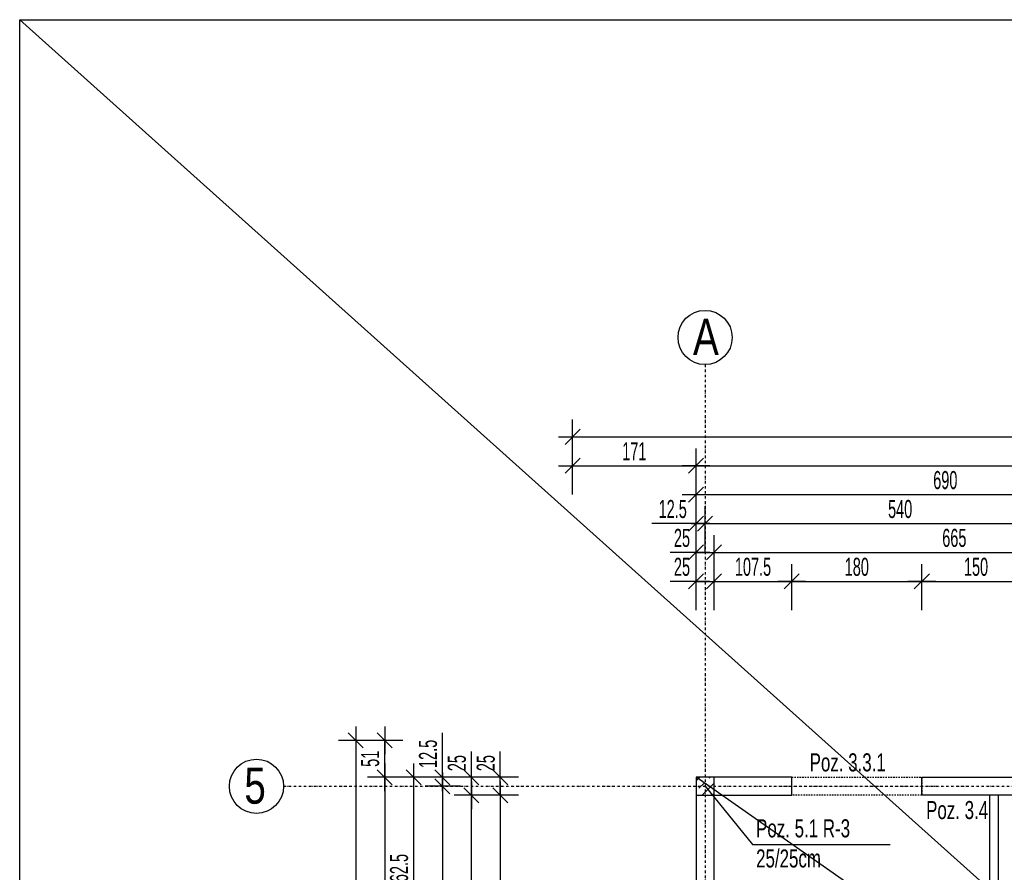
# Model space of a CAD drawing. Header units: millimetres. Extents: x -796 to 14823, y -2819 to 1873.
# Tile 40 of 51: x 10396 to 11759, y 587 to 1767. Entities that reach past the tile are written whole.
import ezdxf

# ---------------------------------------------------------------- set-up
doc = ezdxf.new("R2010")
doc.units = ezdxf.units.MM
doc.header["$LTSCALE"] = 10
doc.linetypes.add('MO', pattern=[0.7, 0.35, -0.17, 0.01, -0.17])
doc.linetypes.add('MP', pattern=[0.36, 0.2, -0.16])
for name, color, linetype in [('BA_szr', 1, 'Continuous'), ('BA_txs', 2, 'Continuous'), ('BA_wym', 1, 'Continuous'), ('BD_lpm', 1, 'MP'), ('BD_osm', 1, 'MO'), ('BD_txs', 2, 'Continuous'), ('BD_wic', 1, 'Continuous'), ('BD_wig', 3, 'Continuous'), ('BZ_odn', 1, 'Continuous'), ('BZ_txs', 2, 'Continuous')]:
    doc.layers.add(name, color=color, linetype=linetype)
doc.styles.add('BIKTS', font='bikromsw.shx', dxfattribs={"width": 0.8})
doc.styles.add('BIKWYM', font='bikromsw.shx', dxfattribs={"width": 0.6})
doc.dimstyles.new('BA_KR_100_cm', dxfattribs={"dimtxt": 25, "dimasz": 1.666667, "dimexe": 24, "dimexo": 0, "dimgap": 0, "dimtad": 0, "dimdec": 1, "dimrnd": 0.5, "dimzin": 9, "dimdsep": 46, "dimtxsty": 'BIKWYM', "dimblk": 'WYM-KR', "dimcen": 0, "dimdle": 20, "dimclrd": 256, "dimclre": 256, "dimclrt": 2, "dimadec": 0, "dimazin": 0, "dimtfac": 0.033333, "dimtdec": 1, "dimtmove": 0, "dimatfit": 3, "dimldrblk": 'WYM-KR', "dimfxl": 25, "dimfxlon": 1, "dimtvp": 0.8, "dimtolj": 1, "dimarcsym": 0})
doc.dimstyles.new('BZ_ST_100_cm', dxfattribs={"dimtxt": 25, "dimasz": 1.666667, "dimexe": 24, "dimexo": 0, "dimgap": 0, "dimtad": 0, "dimdec": 1, "dimrnd": 0.5, "dimdsep": 46, "dimtxsty": 'BIKWYM', "dimblk": 'WYM-ST', "dimcen": 0, "dimdle": 20, "dimclrd": 256, "dimclre": 256, "dimclrt": 7, "dimadec": 0, "dimazin": 0, "dimtfac": 0.033333, "dimtdec": 1, "dimtix": 1, "dimtmove": 2, "dimatfit": 3, "dimldrblk": 'WYM-ST', "dimfxl": 25, "dimfxlon": 1, "dimtvp": 0.8, "dimtolj": 1, "dimtzin": 0, "dimarcsym": 0})

# ---------------------------------------------------------------- blocks, each defined once
blk = doc.blocks.new('WYM-ST')
blk.add_hatch(color=256).paths.add_polyline_path([(-13, 2.88), (0, 0), (-13, -2.88)])
blk.add_lwpolyline([(0, 0), (-13, 2.88), (-13, -2.88), (0, 0)])
blk = doc.blocks.new('WYM-KR')
at = {"linetype": 'ByBlock'}
blk.add_line((11.52, 0), (-11.52, 0), dxfattribs=at)
at = {"color": 7, "linetype": 'ByBlock'}
blk.add_line((6.24, 6.24), (-6.24, -6.24), dxfattribs=at)
blk = doc.blocks.new('*D370')
at = {"layer": 'BA_wym', "lineweight": -2}
for p, q in [((11332.6, 949.9), (11332.6, 1013.9)), ((11357.6, 949.9), (11357.6, 1013.9)), ((11331, 989.9), (11296.9, 989.9)), ((11332.6, 989.9), (11357.6, 989.9)), ((11359.3, 989.9), (11361, 989.9))]:
    blk.add_line(p, q, dxfattribs=at)
at = {"layer": 'Defpoints', "color": 0}
for p in [(11357.6, 989.9), (11332.6, 718.9), (11357.6, 718.9)]:
    blk.add_point(p, dxfattribs=at)
at = {"layer": 'BA_wym', "lineweight": -2, "xscale": 1.666666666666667, "yscale": 1.666666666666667, "zscale": 1.666666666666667}
blk.add_blockref('WYM-KR', (11332.6, 989.9), dxfattribs=at)
at = {"layer": 'BA_wym', "lineweight": -2, "xscale": 1.666666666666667, "yscale": 1.666666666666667, "zscale": 1.666666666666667, "rotation": 180}
blk.add_blockref('WYM-KR', (11357.6, 989.9), dxfattribs=at)
at = {"layer": 'BA_wym', "color": 2, "insert": (11313.1, 1009.9), "char_height": 25, "attachment_point": 5, "style": 'BIKWYM'}
blk.add_mtext('\\A1;25', dxfattribs=at)
blk = doc.blocks.new('*D371')
at = {"layer": 'BA_wym', "lineweight": -2}
for p, q in [((11357.6, 949.9), (11357.6, 1013.9)), ((11465.1, 949.9), (11465.1, 1013.9)), ((11359.3, 989.9), (11463.5, 989.9))]:
    blk.add_line(p, q, dxfattribs=at)
at = {"layer": 'Defpoints', "color": 0}
for p in [(11465.1, 989.9), (11357.6, 718.9), (11465.1, 718.9)]:
    blk.add_point(p, dxfattribs=at)
at = {"layer": 'BA_wym', "lineweight": -2, "xscale": 1.666666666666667, "yscale": 1.666666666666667, "zscale": 1.666666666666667, "rotation": 180}
blk.add_blockref('WYM-KR', (11357.6, 989.9), dxfattribs=at)
at = {"layer": 'BA_wym', "lineweight": -2, "xscale": 1.666666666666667, "yscale": 1.666666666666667, "zscale": 1.666666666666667}
blk.add_blockref('WYM-KR', (11465.1, 989.9), dxfattribs=at)
at = {"layer": 'BA_wym', "color": 2, "insert": (11411.4, 1009.9), "char_height": 25, "attachment_point": 5, "style": 'BIKWYM'}
blk.add_mtext('\\A1;107.5', dxfattribs=at)
blk = doc.blocks.new('*D372')
at = {"layer": 'BA_wym', "lineweight": -2}
for p, q in [((11465.1, 949.9), (11465.1, 1013.9)), ((11645.1, 949.9), (11645.1, 1013.9)), ((11466.8, 989.9), (11643.5, 989.9))]:
    blk.add_line(p, q, dxfattribs=at)
at = {"layer": 'Defpoints', "color": 0}
for p in [(11645.1, 989.9), (11465.1, 718.9), (11645.1, 718.9)]:
    blk.add_point(p, dxfattribs=at)
at = {"layer": 'BA_wym', "lineweight": -2, "xscale": 1.666666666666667, "yscale": 1.666666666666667, "zscale": 1.666666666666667, "rotation": 180}
blk.add_blockref('WYM-KR', (11465.1, 989.9), dxfattribs=at)
at = {"layer": 'BA_wym', "lineweight": -2, "xscale": 1.666666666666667, "yscale": 1.666666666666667, "zscale": 1.666666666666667}
blk.add_blockref('WYM-KR', (11645.1, 989.9), dxfattribs=at)
at = {"layer": 'BA_wym', "color": 2, "insert": (11555.1, 1009.9), "char_height": 25, "attachment_point": 5, "style": 'BIKWYM'}
blk.add_mtext('\\A1;180', dxfattribs=at)
blk = doc.blocks.new('*D373')
at = {"layer": 'BA_wym', "lineweight": -2}
for p, q in [((11645.1, 949.9), (11645.1, 1013.9)), ((11795.1, 949.9), (11795.1, 1013.9)), ((11646.8, 989.9), (11793.5, 989.9))]:
    blk.add_line(p, q, dxfattribs=at)
at = {"layer": 'Defpoints', "color": 0}
for p in [(11795.1, 989.9), (11645.1, 718.9), (11795.1, 718.9)]:
    blk.add_point(p, dxfattribs=at)
at = {"layer": 'BA_wym', "lineweight": -2, "xscale": 1.666666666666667, "yscale": 1.666666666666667, "zscale": 1.666666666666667, "rotation": 180}
blk.add_blockref('WYM-KR', (11645.1, 989.9), dxfattribs=at)
at = {"layer": 'BA_wym', "lineweight": -2, "xscale": 1.666666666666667, "yscale": 1.666666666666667, "zscale": 1.666666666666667}
blk.add_blockref('WYM-KR', (11795.1, 989.9), dxfattribs=at)
at = {"layer": 'BA_wym', "color": 2, "insert": (11720.1, 1009.9), "char_height": 25, "attachment_point": 5, "style": 'BIKWYM'}
blk.add_mtext('\\A1;150', dxfattribs=at)
blk = doc.blocks.new('*D393')
at = {"layer": 'BA_wym', "lineweight": -2}
for p, q in [((11332.6, 989.9), (11332.6, 1053.9)), ((11357.6, 989.9), (11357.6, 1053.9)), ((11331, 1029.9), (11296.9, 1029.9)), ((11332.6, 1029.9), (11357.6, 1029.9)), ((11359.3, 1029.9), (11361, 1029.9))]:
    blk.add_line(p, q, dxfattribs=at)
at = {"layer": 'Defpoints', "color": 0}
for p in [(11357.6, 1029.9), (11332.6, 718.9), (11357.6, 718.9)]:
    blk.add_point(p, dxfattribs=at)
at = {"layer": 'BA_wym', "lineweight": -2, "xscale": 1.666666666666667, "yscale": 1.666666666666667, "zscale": 1.666666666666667}
blk.add_blockref('WYM-KR', (11332.6, 1029.9), dxfattribs=at)
at = {"layer": 'BA_wym', "lineweight": -2, "xscale": 1.666666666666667, "yscale": 1.666666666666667, "zscale": 1.666666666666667, "rotation": 180}
blk.add_blockref('WYM-KR', (11357.6, 1029.9), dxfattribs=at)
at = {"layer": 'BA_wym', "color": 2, "insert": (11313.1, 1049.9), "char_height": 25, "attachment_point": 5, "style": 'BIKWYM'}
blk.add_mtext('\\A1;25', dxfattribs=at)
blk = doc.blocks.new('*D394')
at = {"layer": 'BA_wym', "lineweight": -2}
for p, q in [((11357.6, 989.9), (11357.6, 1053.9)), ((12022.6, 989.9), (12022.6, 1053.9)), ((11359.3, 1029.9), (12021, 1029.9))]:
    blk.add_line(p, q, dxfattribs=at)
at = {"layer": 'Defpoints', "color": 0}
for p in [(12022.6, 1029.9), (12022.6, 769.9), (11357.6, 718.9)]:
    blk.add_point(p, dxfattribs=at)
at = {"layer": 'BA_wym', "lineweight": -2, "xscale": 1.666666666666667, "yscale": 1.666666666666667, "zscale": 1.666666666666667, "rotation": 180}
blk.add_blockref('WYM-KR', (11357.6, 1029.9), dxfattribs=at)
at = {"layer": 'BA_wym', "lineweight": -2, "xscale": 1.666666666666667, "yscale": 1.666666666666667, "zscale": 1.666666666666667}
blk.add_blockref('WYM-KR', (12022.6, 1029.9), dxfattribs=at)
at = {"layer": 'BA_wym', "color": 2, "insert": (11690.1, 1049.9), "char_height": 25, "attachment_point": 5, "style": 'BIKWYM'}
blk.add_mtext('\\A1;665', dxfattribs=at)
blk = doc.blocks.new('*D402')
at = {"layer": 'BA_wym', "lineweight": -2}
for p, q in [((11332.6, 1029.9), (11332.6, 1093.9)), ((11345.1, 1029.9), (11345.1, 1093.9)), ((11331, 1069.9), (11271.2, 1069.9)), ((11332.6, 1069.9), (11345.1, 1069.9)), ((11346.8, 1069.9), (11348.5, 1069.9))]:
    blk.add_line(p, q, dxfattribs=at)
at = {"layer": 'Defpoints', "color": 0}
for p in [(11345.1, 1069.9), (11332.6, 718.9), (11345.1, 718.9)]:
    blk.add_point(p, dxfattribs=at)
at = {"layer": 'BA_wym', "lineweight": -2, "xscale": 1.666666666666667, "yscale": 1.666666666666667, "zscale": 1.666666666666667}
blk.add_blockref('WYM-KR', (11332.6, 1069.9), dxfattribs=at)
at = {"layer": 'BA_wym', "lineweight": -2, "xscale": 1.666666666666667, "yscale": 1.666666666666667, "zscale": 1.666666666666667, "rotation": 180}
blk.add_blockref('WYM-KR', (11345.1, 1069.9), dxfattribs=at)
at = {"layer": 'BA_wym', "color": 2, "insert": (11300.3, 1089.9), "char_height": 25, "attachment_point": 5, "style": 'BIKWYM'}
blk.add_mtext('\\A1;12.5', dxfattribs=at)
blk = doc.blocks.new('*D403')
at = {"layer": 'BA_wym', "lineweight": -2}
for p, q in [((11345.1, 1029.9), (11345.1, 1093.9)), ((11885.1, 1029.9), (11885.1, 1093.9)), ((11346.8, 1069.9), (11883.5, 1069.9))]:
    blk.add_line(p, q, dxfattribs=at)
at = {"layer": 'Defpoints', "color": 0}
for p in [(11885.1, 1069.9), (11885.1, 723.6), (11345.1, 718.9)]:
    blk.add_point(p, dxfattribs=at)
at = {"layer": 'BA_wym', "lineweight": -2, "xscale": 1.666666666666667, "yscale": 1.666666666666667, "zscale": 1.666666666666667, "rotation": 180}
blk.add_blockref('WYM-KR', (11345.1, 1069.9), dxfattribs=at)
at = {"layer": 'BA_wym', "lineweight": -2, "xscale": 1.666666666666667, "yscale": 1.666666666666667, "zscale": 1.666666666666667}
blk.add_blockref('WYM-KR', (11885.1, 1069.9), dxfattribs=at)
at = {"layer": 'BA_wym', "color": 2, "insert": (11615.1, 1089.9), "char_height": 25, "attachment_point": 5, "style": 'BIKWYM'}
blk.add_mtext('\\A1;540', dxfattribs=at)
blk = doc.blocks.new('*D410')
at = {"layer": 'BA_wym', "lineweight": -2}
for p, q in [((11332.6, 1109.9), (11332.6, 1173.9)), ((13937.6, 1109.9), (13937.6, 1173.9)), ((11334.3, 1149.9), (13936, 1149.9))]:
    blk.add_line(p, q, dxfattribs=at)
at = {"layer": 'Defpoints', "color": 0}
for p in [(13937.6, 1149.9), (11332.6, 718.9), (13937.6, 718.9)]:
    blk.add_point(p, dxfattribs=at)
at = {"layer": 'BA_wym', "lineweight": -2, "xscale": 1.666666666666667, "yscale": 1.666666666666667, "zscale": 1.666666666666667, "rotation": 180}
blk.add_blockref('WYM-KR', (11332.6, 1149.9), dxfattribs=at)
at = {"layer": 'BA_wym', "lineweight": -2, "xscale": 1.666666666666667, "yscale": 1.666666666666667, "zscale": 1.666666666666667}
blk.add_blockref('WYM-KR', (13937.6, 1149.9), dxfattribs=at)
at = {"layer": 'BA_wym', "color": 2, "insert": (12635.1, 1169.9), "char_height": 25, "attachment_point": 5, "style": 'BIKWYM'}
blk.add_mtext('\\A1;2605', dxfattribs=at)
blk = doc.blocks.new('*D411')
at = {"layer": 'BA_wym', "lineweight": -2}
for p, q in [((11332.6, 1069.9), (11332.6, 1133.9)), ((12022.6, 1069.9), (12022.6, 1133.9)), ((11334.3, 1109.9), (12021, 1109.9))]:
    blk.add_line(p, q, dxfattribs=at)
at = {"layer": 'Defpoints', "color": 0}
for p in [(12022.6, 1109.9), (12022.6, 769.9), (11332.6, 718.9)]:
    blk.add_point(p, dxfattribs=at)
at = {"layer": 'BA_wym', "lineweight": -2, "xscale": 1.666666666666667, "yscale": 1.666666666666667, "zscale": 1.666666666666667, "rotation": 180}
blk.add_blockref('WYM-KR', (11332.6, 1109.9), dxfattribs=at)
at = {"layer": 'BA_wym', "lineweight": -2, "xscale": 1.666666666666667, "yscale": 1.666666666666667, "zscale": 1.666666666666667}
blk.add_blockref('WYM-KR', (12022.6, 1109.9), dxfattribs=at)
at = {"layer": 'BA_wym', "color": 2, "insert": (11677.6, 1129.9), "char_height": 25, "attachment_point": 5, "style": 'BIKWYM'}
blk.add_mtext('\\A1;690', dxfattribs=at)
blk = doc.blocks.new('*D462')
at = {"layer": 'BA_wym', "lineweight": -2}
for p, q in [((11061.6, 720.5), (11061.6, 754.6)), ((11086.6, 718.9), (11037.6, 718.9)), ((11061.6, 693.9), (11061.6, 718.9)), ((11086.6, 693.9), (11037.6, 693.9)), ((11061.6, 692.2), (11061.6, 690.5))]:
    blk.add_line(p, q, dxfattribs=at)
at = {"layer": 'Defpoints', "color": 0}
for p in [(11061.6, 718.9), (11332.6, 718.9), (11332.6, 693.9)]:
    blk.add_point(p, dxfattribs=at)
at = {"layer": 'BA_wym', "lineweight": -2, "xscale": 1.666666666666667, "yscale": 1.666666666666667, "zscale": 1.666666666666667}
for p, rotation in [((11061.6, 718.9), 270), ((11061.6, 693.9), 90)]:
    blk.add_blockref('WYM-KR', p, dxfattribs=dict(at, rotation=rotation))
at = {"layer": 'BA_wym', "color": 2, "insert": (11041.6, 738.4), "char_height": 25, "attachment_point": 5, "rotation": 90, "style": 'BIKWYM'}
blk.add_mtext('\\A1;25', dxfattribs=at)
blk = doc.blocks.new('*D463')
at = {"layer": 'BA_wym', "lineweight": -2}
for p, q in [((11086.6, 693.9), (11037.6, 693.9)), ((11061.6, 692.2), (11061.6, 408)), ((11086.6, 406.4), (11037.6, 406.4))]:
    blk.add_line(p, q, dxfattribs=at)
at = {"layer": 'Defpoints', "color": 0}
for p in [(11332.6, 693.9), (11061.6, 406.4), (11332.6, 406.4)]:
    blk.add_point(p, dxfattribs=at)
at = {"layer": 'BA_wym', "lineweight": -2, "xscale": 1.666666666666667, "yscale": 1.666666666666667, "zscale": 1.666666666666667}
for p, rotation in [((11061.6, 693.9), 90), ((11061.6, 406.4), 270)]:
    blk.add_blockref('WYM-KR', p, dxfattribs=dict(at, rotation=rotation))
at = {"layer": 'BA_wym', "color": 2, "insert": (11041.6, 550.1), "char_height": 25, "attachment_point": 5, "rotation": 90, "style": 'BIKWYM'}
blk.add_mtext('\\A1;287.5', dxfattribs=at)
blk = doc.blocks.new('*D473')
at = {"layer": 'BA_wym', "lineweight": -2}
for p, q in [((11021.6, 720.5), (11021.6, 754.6)), ((11046.6, 718.9), (10997.6, 718.9)), ((11021.6, 693.9), (11021.6, 718.9)), ((11046.6, 693.9), (10997.6, 693.9)), ((11021.6, 692.2), (11021.6, 690.5))]:
    blk.add_line(p, q, dxfattribs=at)
at = {"layer": 'Defpoints', "color": 0}
for p in [(11021.6, 718.9), (11332.6, 718.9), (11332.6, 693.9)]:
    blk.add_point(p, dxfattribs=at)
at = {"layer": 'BA_wym', "lineweight": -2, "xscale": 1.666666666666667, "yscale": 1.666666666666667, "zscale": 1.666666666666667}
for p, rotation in [((11021.6, 718.9), 270), ((11021.6, 693.9), 90)]:
    blk.add_blockref('WYM-KR', p, dxfattribs=dict(at, rotation=rotation))
at = {"layer": 'BA_wym', "color": 2, "insert": (11001.6, 738.4), "char_height": 25, "attachment_point": 5, "rotation": 90, "style": 'BIKWYM'}
blk.add_mtext('\\A1;25', dxfattribs=at)
blk = doc.blocks.new('*D474')
at = {"layer": 'BA_wym', "lineweight": -2}
for p, q in [((11046.6, 693.9), (10997.6, 693.9)), ((11021.6, -224.5), (11021.6, 692.2)), ((11046.6, -226.1), (10997.6, -226.1))]:
    blk.add_line(p, q, dxfattribs=at)
at = {"layer": 'Defpoints', "color": 0}
for p in [(11021.6, 693.9), (11332.6, 693.9), (11332.6, -226.1)]:
    blk.add_point(p, dxfattribs=at)
at = {"layer": 'BA_wym', "lineweight": -2, "xscale": 1.666666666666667, "yscale": 1.666666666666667, "zscale": 1.666666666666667}
for p, rotation in [((11021.6, 693.9), 90), ((11021.6, -226.1), 270)]:
    blk.add_blockref('WYM-KR', p, dxfattribs=dict(at, rotation=rotation))
at = {"layer": 'BA_wym', "color": 2, "insert": (11001.6, 233.9), "char_height": 25, "attachment_point": 5, "rotation": 90, "style": 'BIKWYM'}
blk.add_mtext('\\A1;920', dxfattribs=at)
blk = doc.blocks.new('*D479')
at = {"layer": 'BA_wym', "lineweight": -2}
for p, q in [((10981.6, 720.5), (10981.6, 780.3)), ((11006.6, 718.9), (10957.6, 718.9)), ((10981.6, 706.4), (10981.6, 718.9)), ((11006.6, 706.4), (10957.6, 706.4)), ((10981.6, 704.7), (10981.6, 703))]:
    blk.add_line(p, q, dxfattribs=at)
at = {"layer": 'Defpoints', "color": 0}
for p in [(10981.6, 718.9), (11332.6, 718.9), (11332.6, 706.4)]:
    blk.add_point(p, dxfattribs=at)
at = {"layer": 'BA_wym', "lineweight": -2, "xscale": 1.666666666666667, "yscale": 1.666666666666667, "zscale": 1.666666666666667}
for p, rotation in [((10981.6, 718.9), 270), ((10981.6, 706.4), 90)]:
    blk.add_blockref('WYM-KR', p, dxfattribs=dict(at, rotation=rotation))
at = {"layer": 'BA_wym', "color": 2, "insert": (10961.6, 751.2), "char_height": 25, "attachment_point": 5, "rotation": 90, "style": 'BIKWYM'}
blk.add_mtext('\\A1;12.5', dxfattribs=at)
blk = doc.blocks.new('*D480')
at = {"layer": 'BA_wym', "lineweight": -2}
for p, q in [((11006.6, 706.4), (10957.6, 706.4)), ((10981.6, 704.7), (10981.6, -132)), ((11006.6, -133.6), (10957.6, -133.6))]:
    blk.add_line(p, q, dxfattribs=at)
at = {"layer": 'Defpoints', "color": 0}
for p in [(11332.6, 706.4), (10981.6, -133.6), (11332.6, -133.6)]:
    blk.add_point(p, dxfattribs=at)
at = {"layer": 'BA_wym', "lineweight": -2, "xscale": 1.666666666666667, "yscale": 1.666666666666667, "zscale": 1.666666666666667}
for p, rotation in [((10981.6, 706.4), 90), ((10981.6, -133.6), 270)]:
    blk.add_blockref('WYM-KR', p, dxfattribs=dict(at, rotation=rotation))
at = {"layer": 'BA_wym', "color": 2, "insert": (10961.6, 286.4), "char_height": 25, "attachment_point": 5, "rotation": 90, "style": 'BIKWYM'}
blk.add_mtext('\\A1;840', dxfattribs=at)
blk = doc.blocks.new('*D485')
at = {"layer": 'BA_wym', "lineweight": -2}
for p, q in [((10926.6, 769.9), (10877.6, 769.9)), ((10901.6, 720.5), (10901.6, 768.2)), ((10926.6, 718.9), (10877.6, 718.9))]:
    blk.add_line(p, q, dxfattribs=at)
at = {"layer": 'Defpoints', "color": 0}
for p in [(10901.6, 769.9), (12022.6, 769.9), (11332.6, 718.9)]:
    blk.add_point(p, dxfattribs=at)
at = {"layer": 'BA_wym', "lineweight": -2, "xscale": 1.666666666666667, "yscale": 1.666666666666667, "zscale": 1.666666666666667}
for p, rotation in [((10901.6, 769.9), 90), ((10901.6, 718.9), 270)]:
    blk.add_blockref('WYM-KR', p, dxfattribs=dict(at, rotation=rotation))
at = {"layer": 'BA_wym', "color": 2, "insert": (10881.6, 744.4), "char_height": 25, "attachment_point": 5, "rotation": 90, "style": 'BIKWYM'}
blk.add_mtext('\\A1;51', dxfattribs=at)
blk = doc.blocks.new('*D486')
at = {"layer": 'BA_wym', "lineweight": -2}
for p, q in [((10926.6, 718.9), (10877.6, 718.9)), ((10901.6, 717.2), (10901.6, -1104.5)), ((10926.6, -1106.1), (10877.6, -1106.1))]:
    blk.add_line(p, q, dxfattribs=at)
at = {"layer": 'Defpoints', "color": 0}
for p in [(11332.6, 718.9), (10901.6, -1106.1), (11357.6, -1106.1)]:
    blk.add_point(p, dxfattribs=at)
at = {"layer": 'BA_wym', "lineweight": -2, "xscale": 1.666666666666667, "yscale": 1.666666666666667, "zscale": 1.666666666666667}
for p, rotation in [((10901.6, 718.9), 90), ((10901.6, -1106.1), 270)]:
    blk.add_blockref('WYM-KR', p, dxfattribs=dict(at, rotation=rotation))
at = {"layer": 'BA_wym', "color": 2, "insert": (10881.6, -193.6), "char_height": 25, "attachment_point": 5, "rotation": 90, "style": 'BIKWYM'}
blk.add_mtext('\\A1;1825', dxfattribs=at)
blk = doc.blocks.new('*D488')
at = {"layer": 'BA_wym', "lineweight": -2}
for p, q in [((10886.6, 769.9), (10837.6, 769.9)), ((10861.6, 768.2), (10861.6, -1275.5)), ((10886.6, -1277.1), (10837.6, -1277.1))]:
    blk.add_line(p, q, dxfattribs=at)
at = {"layer": 'Defpoints', "color": 0}
for p in [(12022.6, 769.9), (10861.6, -1277.1), (11332.6, -1277.1)]:
    blk.add_point(p, dxfattribs=at)
at = {"layer": 'BA_wym', "lineweight": -2, "xscale": 1.666666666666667, "yscale": 1.666666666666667, "zscale": 1.666666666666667}
for p, rotation in [((10861.6, 769.9), 90), ((10861.6, -1277.1), 270)]:
    blk.add_blockref('WYM-KR', p, dxfattribs=dict(at, rotation=rotation))
at = {"layer": 'BA_wym', "color": 2, "insert": (10841.6, -253.6), "char_height": 25, "attachment_point": 5, "rotation": 90, "style": 'BIKWYM'}
blk.add_mtext('\\A1;2047', dxfattribs=at)
blk = doc.blocks.new('*D627')
at = {"layer": 'BA_wym', "lineweight": -2}
for p, q in [((11161.6, 1109.9), (11161.6, 1173.9)), ((11332.6, 1109.9), (11332.6, 1173.9)), ((11163.3, 1149.9), (11331, 1149.9))]:
    blk.add_line(p, q, dxfattribs=at)
at = {"layer": 'Defpoints', "color": 0}
for p in [(11332.6, 1149.9), (11332.6, 718.9), (11161.6, 456.4)]:
    blk.add_point(p, dxfattribs=at)
at = {"layer": 'BA_wym', "lineweight": -2, "xscale": 1.666666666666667, "yscale": 1.666666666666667, "zscale": 1.666666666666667, "rotation": 180}
blk.add_blockref('WYM-KR', (11161.6, 1149.9), dxfattribs=at)
at = {"layer": 'BA_wym', "lineweight": -2, "xscale": 1.666666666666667, "yscale": 1.666666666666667, "zscale": 1.666666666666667}
blk.add_blockref('WYM-KR', (11332.6, 1149.9), dxfattribs=at)
at = {"layer": 'BA_wym', "color": 2, "insert": (11247.1, 1169.9), "char_height": 25, "attachment_point": 5, "style": 'BIKWYM'}
blk.add_mtext('\\A1;171', dxfattribs=at)
blk = doc.blocks.new('*D628')
at = {"layer": 'BA_wym', "lineweight": -2}
for p, q in [((11161.6, 1149.9), (11161.6, 1213.9)), ((14108.6, 1149.9), (14108.6, 1213.9)), ((11163.3, 1189.9), (14107, 1189.9))]:
    blk.add_line(p, q, dxfattribs=at)
at = {"layer": 'Defpoints', "color": 0}
for p in [(14108.6, 1189.9), (11161.6, 456.4), (14108.6, 456.4)]:
    blk.add_point(p, dxfattribs=at)
at = {"layer": 'BA_wym', "lineweight": -2, "xscale": 1.666666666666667, "yscale": 1.666666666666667, "zscale": 1.666666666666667, "rotation": 180}
blk.add_blockref('WYM-KR', (11161.6, 1189.9), dxfattribs=at)
at = {"layer": 'BA_wym', "lineweight": -2, "xscale": 1.666666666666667, "yscale": 1.666666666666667, "zscale": 1.666666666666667}
blk.add_blockref('WYM-KR', (14108.6, 1189.9), dxfattribs=at)
at = {"layer": 'BA_wym', "color": 2, "insert": (12635.1, 1209.9), "char_height": 25, "attachment_point": 5, "style": 'BIKWYM'}
blk.add_mtext('\\A1;2947', dxfattribs=at)
blk = doc.blocks.new('*D635')
at = {"layer": 'BA_wym', "lineweight": -2}
for p, q in [((10966.6, 718.9), (10917.6, 718.9)), ((10941.6, 717.2), (10941.6, 458)), ((10966.6, 456.4), (10917.6, 456.4))]:
    blk.add_line(p, q, dxfattribs=at)
at = {"layer": 'Defpoints', "color": 0}
for p in [(11332.6, 718.9), (10941.6, 456.4), (11161.6, 456.4)]:
    blk.add_point(p, dxfattribs=at)
at = {"layer": 'BA_wym', "lineweight": -2, "xscale": 1.666666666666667, "yscale": 1.666666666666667, "zscale": 1.666666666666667}
for p, rotation in [((10941.6, 718.9), 90), ((10941.6, 456.4), 270)]:
    blk.add_blockref('WYM-KR', p, dxfattribs=dict(at, rotation=rotation))
at = {"layer": 'BA_wym', "color": 2, "insert": (10921.6, 587.6), "char_height": 25, "attachment_point": 5, "rotation": 90, "style": 'BIKWYM'}
blk.add_mtext('\\A1;262.5', dxfattribs=at)

msp = doc.modelspace()

# ---------------------------------------------------------------- hatches: boundary and pattern name
at = {"layer": 'BA_szr'}
h = msp.add_hatch(dxfattribs=at)
h.set_pattern_fill('BIK_ZELBET', color=256, scale=100, angle=45, pattern_type=2)
h.set_pattern_definition([(45, (-281.132, -349.997), (-14.142136, 14.142136), []), (45, (-288.203, -342.926), (-14.142136, 14.142136), [10, -10])])
h.paths.add_polyline_path([(11332.64, 693.85), (11357.64, 693.85), (11357.64, 718.85), (11332.64, 718.85)])

# ---------------------------------------------------------------- linework, layer by layer
at = {"layer": 'BD_lpm'}
msp.add_lwpolyline([(11645.14, 693.85), (11465.14, 693.85), (11465.14, 718.85), (11645.14, 718.85)], close=True, dxfattribs=at)
at = {"layer": 'BD_osm', "color": 5}
msp.add_line((11440.14, 706.35), (11670.14, 706.35), dxfattribs=at)
at = {"layer": 'BD_osm'}
for points in [[(11345.14, 1289.86), (11345.14, -1782.6)], [(10761.64, 706.35), (14508.64, 706.35)]]:
    msp.add_lwpolyline(points, dxfattribs=at)
at = {"layer": 'BD_wic', "color": 5}
msp.add_line((14823.18, -2199.47), (10396.41, 1767.09), dxfattribs=at)
msp.add_lwpolyline([(10396.41, 1767.09), (14823.18, 1767.09), (14823.18, -2199.47), (10396.41, -2199.47)], close=True, dxfattribs=at)
at = {"layer": 'BD_wic'}
for points in [[(13937.64, -1106.15), (11332.64, 718.85)], [(11750.64, 693.85), (11750.64, 453.35), (11739.14, 453.35), (11739.14, 465.35), (11667.14, 465.35), (11667.14, 476.85), (11739.14, 476.85), (11739.14, 693.85)]]:
    msp.add_lwpolyline(points, dxfattribs=at)
for centre in [(11345.14, 1327.36), (10724.14, 706.35)]:
    msp.add_circle(centre, 37.5, dxfattribs=at)
at = {"layer": 'BD_wig'}
msp.add_lwpolyline([(11465.14, 693.85), (11465.14, 718.85), (11332.64, 718.85), (11332.64, 406.35), (11357.64, 406.35), (11357.64, 693.85), (11465.14, 693.85)], dxfattribs=at)
for points in [[(11332.64, 693.85), (11357.64, 693.85), (11357.64, 718.85), (11332.64, 718.85)], [(11795.14, 693.85), (11645.14, 693.85), (11645.14, 718.85), (11795.14, 718.85)]]:
    msp.add_lwpolyline(points, close=True, dxfattribs=at)

# ---------------------------------------------------------------- texts
at = {"layer": 'BA_txs', "style": 'BIKTS', "width": 0.7}
for s, p in [('Poz. 3.3.1', (11489.82, 726.95)), ('Poz. 3.4', (11651.04, 660.96))]:
    msp.add_text(s, height=25, dxfattribs=at).set_placement(p)
at = {"layer": 'BD_txs', "style": 'BIKTS', "width": 0.8}
for s, p in [('A', (11328.33, 1303.3)), ('5', (10707.33, 682.29))]:
    msp.add_text(s, height=50, dxfattribs=at).set_placement(p)
at = {"layer": 'BZ_txs', "insert": (11415.71, 660.66), "char_height": 25, "width": 452.0462, "attachment_point": 1, "style": 'BIKTS'}
msp.add_mtext('{\\W0.7;Poz. 5.1 R-3\\P\\A1;25/25cm}', dxfattribs=at)

# ---------------------------------------------------------------- dimensions: what is measured, and where the dimension line sits
at = {"layer": 'BA_wym'}
for base, p1, p2, override, picture, middle in [((14108.64, 1189.86), (11161.64, 456.35), (14108.64, 456.35), {"dimatfit": 1, "dimfxl": 40}, '*D628', (12635.14, 1209.86)), ((11332.64, 1149.86), (11161.64, 456.35), (11332.64, 718.85), {"dimtmove": 1, "dimatfit": 1, "dimfxl": 40}, '*D627', (11247.14, 1169.86)), ((13937.64, 1149.86), (11332.64, 718.85), (13937.64, 718.85), {"dimatfit": 1, "dimfxl": 40}, '*D410', (12635.14, 1169.86)), ((12022.64, 1109.86), (11332.64, 718.85), (12022.64, 769.85), {"dimatfit": 1, "dimfxl": 40}, '*D411', (11677.64, 1129.86)), ((11885.14, 1069.86), (11345.14, 718.85), (11885.14, 723.58), {"dimtmove": 1, "dimatfit": 1, "dimfxl": 40}, '*D403', (11615.14, 1089.86)), ((12022.65, 1029.86), (11357.64, 718.85), (12022.65, 769.85), {"dimtmove": 1, "dimatfit": 1, "dimfxl": 40}, '*D394', (11690.15, 1049.86)), ((11465.14, 989.86), (11357.64, 718.85), (11465.14, 718.85), {"dimtmove": 1, "dimatfit": 1, "dimfxl": 40}, '*D371', (11411.39, 1009.86)), ((11645.14, 989.86), (11465.14, 718.85), (11645.14, 718.85), {"dimtmove": 1, "dimatfit": 1, "dimfxl": 40}, '*D372', (11555.14, 1009.86)), ((11795.14, 989.86), (11645.14, 718.85), (11795.14, 718.85), {"dimtmove": 1, "dimatfit": 1, "dimfxl": 40}, '*D373', (11720.14, 1009.86))]:
    dim = msp.add_linear_dim(base=base, p1=p1, p2=p2, dimstyle='BA_KR_100_cm', override=override, dxfattribs=at)
    dim.commit()
    dim.dimension.update_dxf_attribs({"geometry": picture, "text_midpoint": middle})
for base, p2, picture, middle in [((11345.14, 1069.86), (11345.14, 718.85), '*D402', (11300.26, 1069.86)), ((11357.64, 1029.86), (11357.64, 718.85), '*D393', (11313.12, 1029.86)), ((11357.64, 989.86), (11357.64, 718.85), '*D370', (11313.12, 989.86))]:
    dim = msp.add_linear_dim(base=base, p1=(11332.64, 718.85), p2=p2, dimstyle='BA_KR_100_cm', override={"dimatfit": 1, "dimfxl": 40}, dxfattribs=at)
    dim.commit()
    dim.dimension.update_dxf_attribs({"geometry": picture, "text_midpoint": middle, "dimtype": 160})
for base, p1, p2, picture, middle in [((10861.64, -1277.15), (12022.65, 769.85), (11332.64, -1277.15), '*D488', (10841.64, -253.65)), ((10901.64, 769.87), (11332.64, 718.85), (12022.64, 769.87), '*D485', (10881.64, 744.36)), ((10981.64, 718.85), (11332.64, 706.35), (11332.64, 718.85), '*D479', (10961.64, 751.24)), ((11021.64, 718.85), (11332.64, 693.85), (11332.64, 718.85), '*D473', (11001.64, 738.38)), ((11061.64, 718.85), (11332.64, 693.85), (11332.64, 718.85), '*D462', (11041.64, 738.38)), ((10901.64, -1106.15), (11332.64, 718.85), (11357.64, -1106.15), '*D486', (10881.64, -193.65)), ((10941.64, 456.35), (11332.64, 718.85), (11161.64, 456.35), '*D635', (10921.64, 587.6)), ((10981.64, -133.65), (11332.64, 706.35), (11332.64, -133.65), '*D480', (10961.64, 286.35)), ((11021.64, 693.85), (11332.64, -226.15), (11332.64, 693.85), '*D474', (11001.64, 233.85)), ((11061.64, 406.35), (11332.64, 693.85), (11332.64, 406.35), '*D463', (11041.64, 550.1))]:
    dim = msp.add_linear_dim(base=base, p1=p1, p2=p2, angle=90, dimstyle='BA_KR_100_cm', override={"dimatfit": 1}, dxfattribs=at)
    dim.commit()
    dim.dimension.update_dxf_attribs({"geometry": picture, "text_midpoint": middle})

# ---------------------------------------------------------------- leaders
at = {"layer": 'BZ_odn', "has_arrowhead": 0}
msp.add_leader([(11345.14, 706.35), (11410.85, 625.86), (11601.49, 625.86)], dimstyle='BZ_ST_100_cm', dxfattribs=at)

doc.saveas('drawing.dxf')
